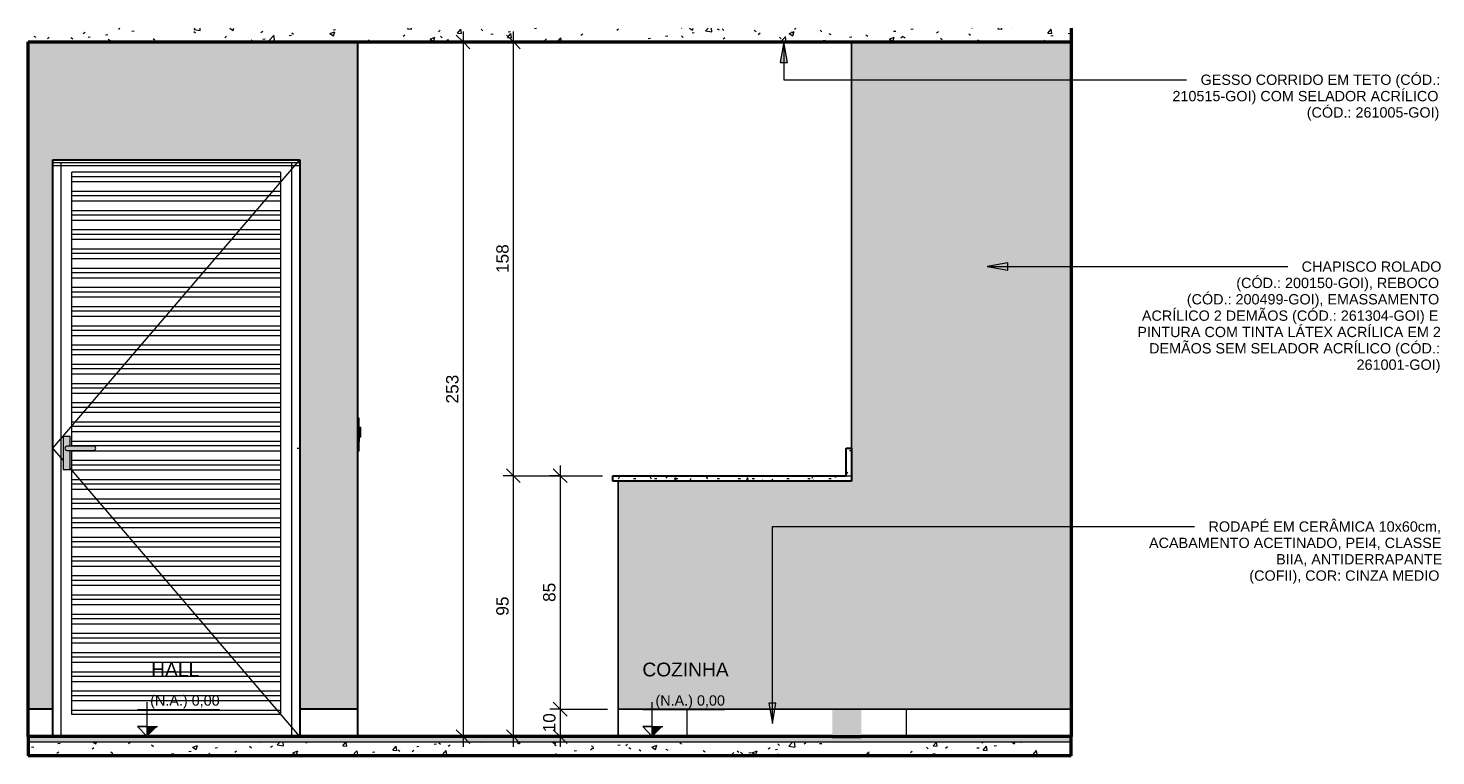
# Model space of a CAD drawing. Header units: metres. Extents: x 0.1 to 24.6, y -18.2 to 9.4.
# Tile 6 of 6: x 19.4 to 24.6, y -0.1 to 2.6. Entities that reach past the tile are written whole.
import ezdxf

# ---------------------------------------------------------------- set-up
doc = ezdxf.new("R2010")
doc.units = ezdxf.units.M
for name, color, linetype, lineweight in [('A-ANNO-DIMS', 7, 'Continuous', 9), ('A-ANNO-DIMS-25', 7, 'Continuous', 9), ('A-CLNG', 7, 'Continuous', 5), ('A-DETL-GENF', 7, 'Continuous', 5), ('A-DOOR', 7, 'Continuous', 5), ('A-FLOR', 7, 'Continuous', 5), ('A-FLOR-MCUT', 7, 'Continuous', 5), ('A-FLOR-PATT', 7, 'Continuous', 5), ('A-GENM', 7, 'Continuous', 5), ('A-WALL', 7, 'Continuous', 5), ('A-WALL-PATT', 7, 'Continuous', 5), ('E-ELEC-FIXT', 7, 'Continuous', 5), ('E-LITE', 7, 'Continuous', 5), ('G-ANNO-DIMS', 7, 'Continuous', 9), ('G-ANNO-TEXT', 7, 'Continuous', 9), ('I-WALL', 7, 'Continuous', 5), ('Q-CASE', 7, 'Continuous', 5)]:
    doc.layers.add(name, color=color, linetype=linetype, lineweight=lineweight)
doc.layers.add('A-DETL', color=7, linetype='Continuous', lineweight=5, true_color=0x00a600)
doc.styles.add('Arial_2', font='arial.ttf', dxfattribs={"height": 0.0375})
doc.styles.add('Arial_4', font='arial.ttf', dxfattribs={"height": 0.05})
doc.styles.add('Arial_7', font='arial.ttf', dxfattribs={"height": 0.045})
doc.dimstyles.new('Com_linha__ref__contínua__-_Cor_Vermelha_Arial_1_8mm', dxfattribs={"dimscale": 0.3048, "dimtxt": 0.045912, "dimasz": 0.164042, "dimexe": 0.123031, "dimexo": 0.123031, "dimgap": 0.012303, "dimtad": 1, "dimdec": 1, "dimlfac": 100, "dimrnd": 0.1, "dimdsep": 46, "dimtxsty": 'Arial_7', "dimblk1": 'OBLIQUE', "dimblk2": 'OBLIQUE', "dimsah": 1, "dimcen": 0.09, "dimdle": 0.123031, "dimazin": 0, "dimtfac": 1, "dimtdec": 4, "dimtix": 1, "dimtmove": 0, "dimatfit": 3, "dimfxl": 1, "dimtvp": 1, "dimtolj": 1, "dimtzin": 0, "dimarcsym": 2})
pattern_1 = [(50, (5.16026, 0), (0.1821895, -0.015938), [0.01905, -0.20955]), (355, (5.16026, 0), (-0.0352423, 0.1910586), [0.01524, -0.16764]), (100.451, (5.17544, -0.00133), (0.146942, 0.1751196), [0.01619, -0.17809]), (46.184, (5.16026, 0.0508), (0.2710768, -0.0420454), [0.02857, -0.31432]), (96.636, (5.18285, 0.0473), (0.237407, 0.2474328), [0.02429, -0.26714]), (351.184, (5.16026, 0.0508), (0.237406, 0.247428), [0.02286, -0.25146]), (21, (5.18566, 0.0381), (0.1516197, -0.1022669), [0.01905, -0.20955]), (326, (5.18566, 0.0381), (0.0618035, 0.1841894), [0.01524, -0.16764]), (71.451, (5.19829, 0.02958), (0.213418, 0.0819242), [0.01619, -0.17809]), (37.5, (5.160255, 0), (0.00308637, 0.08455105), [0.00838, -0.15723, 0.00838, -0.1618, -0.16827]), (37.5, (5.160255, 0), (0.00308637, 0.08455105), [-0.33579, 0.00838, -0.15989]), (7.5, (5.160255, 0), (0.06681573, 0.10017824), [0.00838, -0.08865, 0.00838, -0.15342, -0.06413]), (7.5, (5.160255, 0), (0.06681573, 0.10017824), [-0.25883, 0.00838, -0.05575]), (327.5, (5.103615, 0), (0.13558658, -0.0057276), [0.00838, -0.05512, 0.00838, -0.18974, -0.26289]), (327.5, (5.103615, 0), (0.13558658, -0.0057276), [-0.26162, 0.00838, -0.25451]), (317.5, (5.07822, 0), (0.1481253, 0.0254287), [0.00838, -0.07417, 0.00838, -0.12319, -0.18669]), (317.5, (5.07822, 0), (0.1481253, 0.0254287), [-0.21412, 0.00838, -0.17831])]
pattern_2 = [(0, (0, 0), (0.1016, 0.0254), [0.00838, -0.06782, 0.00838, -0.06782, -0.4064]), (0, (0, 0), (0.1016, 0.0254), [-0.1524, 0.00838, -0.14402, 0.00838, -0.06782, -0.1778]), (0, (0, 0), (0.1016, 0.0254), [-0.381, 0.00838, -0.04242, 0.00838, -0.11862]), (120, (0.0381, 0.0127), (-0.072797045, 0.07528818), [0.00838, -0.06782, 0.00838, -0.06782, -0.4064]), (120, (0.0381, 0.0127), (-0.072797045, 0.07528818), [-0.1524, 0.00838, -0.14402, 0.00838, -0.06782, -0.1778]), (120, (0.0381, 0.0127), (-0.072797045, 0.07528818), [-0.381, 0.00838, -0.04242, 0.00838, -0.11862]), (240, (0.0508, 0.0635), (-0.028802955, -0.10068818), [0.00838, -0.06782, 0.00838, -0.06782, -0.4064]), (240, (0.0508, 0.0635), (-0.028802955, -0.10068818), [-0.1524, 0.00838, -0.14402, 0.00838, -0.06782, -0.1778]), (240, (0.0508, 0.0635), (-0.028802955, -0.10068818), [-0.381, 0.00838, -0.04242, 0.00838, -0.11862])]

# ---------------------------------------------------------------- blocks, each defined once
blk = doc.blocks.new('TAMPO DO ABRIGO GLP EM GRANITO CINZA ANDORINHA - TAMPO DO ABRIGO GLP EM GRANITO CINZA ANDORINHA-1861549-2b')
at = {"layer": 'Q-CASE', "true_color": 0xa7a7a7}
h = blk.add_hatch(dxfattribs=at)
h.set_pattern_fill('FP_3', color=253, style=0, pattern_type=2)
h.set_pattern_definition(pattern_2)
h.paths.add_polyline_path([(17.259, 0.95), (17.275, 0.95), (17.275, 1.05), (17.255, 1.05), (17.255, 0.95)])
h = blk.add_hatch(dxfattribs=at)
h.set_pattern_fill('FP_3', color=253, style=0, pattern_type=2)
h.set_pattern_definition(pattern_2)
h.paths.add_polyline_path([(17.275, 0.93), (17.275, 0.95), (16.405, 0.95), (16.405, 0.93), (17.1251, 0.93)])
at = {"layer": 'Q-CASE'}
for p, q in [((17.255, 1.05), (17.275, 1.05)), ((17.255, 0.95), (17.255, 1.05)), ((17.275, 0.95), (17.275, 1.05)), ((16.405, 0.95), (17.275, 0.95)), ((16.405, 0.93), (16.405, 0.95)), ((17.275, 0.93), (16.405, 0.93)), ((17.275, 0.93), (17.275, 0.95))]:
    blk.add_line(p, q, dxfattribs=at)
blk = doc.blocks.new('PORTA DE GIRO L_2886459-2b0')
at = {"layer": 'A-DOOR'}
for p, q in [((14.365, 1.05), (15.265, 2.1)), ((14.365, 2.09), (14.365, 0.1)), ((14.395, 2.09), (14.365, 2.09)), ((14.365, 2.08), (14.365, 2.09)), ((15.265, 2.09), (14.365, 2.09)), ((14.365, 2.08), (15.265, 2.08)), ((14.395, 0), (14.395, 2.09)), ((14.4339, 2.039), (14.4339, 2.0551)), ((15.1939, 2.0551), (14.4339, 2.0551)), ((15.1939, 2.0551), (15.1939, 2.039)), ((15.235, 0), (15.235, 2.09)), ((15.265, 2.09), (15.235, 2.09)), ((15.265, 2.09), (15.265, 0.1)), ((15.265, 2.09), (15.265, 2.08)), ((14.4339, 2.0201), (14.4339, 2.039)), ((15.1939, 2.039), (14.4339, 2.039)), ((14.4339, 1.9851), (14.4339, 2.0201)), ((15.1939, 2.0201), (14.4339, 2.0201)), ((15.1939, 2.039), (15.1939, 2.0201)), ((15.1939, 2.0201), (15.1939, 1.9851)), ((14.4339, 1.969), (14.4339, 1.9851)), ((15.1939, 1.9851), (14.4339, 1.9851)), ((14.4339, 1.9501), (14.4339, 1.969)), ((15.1939, 1.969), (14.4339, 1.969)), ((14.4339, 1.9151), (14.4339, 1.9501)), ((15.1939, 1.9501), (14.4339, 1.9501)), ((15.1939, 1.9851), (15.1939, 1.969)), ((15.1939, 1.969), (15.1939, 1.9501)), ((15.1939, 1.9501), (15.1939, 1.9151)), ((14.4339, 1.899), (14.4339, 1.9151)), ((15.1939, 1.9151), (14.4339, 1.9151)), ((14.4339, 1.8801), (14.4339, 1.899)), ((15.1939, 1.899), (14.4339, 1.899)), ((15.1939, 1.9151), (15.1939, 1.899)), ((15.1939, 1.899), (15.1939, 1.8801)), ((14.4339, 1.8451), (14.4339, 1.8801)), ((15.1939, 1.8801), (14.4339, 1.8801)), ((15.1939, 1.8801), (15.1939, 1.8451)), ((14.4339, 1.829), (14.4339, 1.8451)), ((15.1939, 1.8451), (14.4339, 1.8451)), ((14.4339, 1.8101), (14.4339, 1.829)), ((15.1939, 1.829), (14.4339, 1.829)), ((14.4339, 1.7751), (14.4339, 1.8101)), ((15.1939, 1.8101), (14.4339, 1.8101)), ((15.1939, 1.8451), (15.1939, 1.829)), ((15.1939, 1.829), (15.1939, 1.8101)), ((15.1939, 1.8101), (15.1939, 1.7751)), ((14.4339, 1.759), (14.4339, 1.7751)), ((15.1939, 1.7751), (14.4339, 1.7751)), ((14.4339, 1.7401), (14.4339, 1.759)), ((15.1939, 1.759), (14.4339, 1.759)), ((15.1939, 1.7751), (15.1939, 1.759)), ((15.1939, 1.759), (15.1939, 1.7401)), ((14.4339, 1.7051), (14.4339, 1.7401)), ((15.1939, 1.7401), (14.4339, 1.7401)), ((14.4339, 1.689), (14.4339, 1.7051)), ((15.1939, 1.7051), (14.4339, 1.7051)), ((15.1939, 1.7401), (15.1939, 1.7051)), ((15.1939, 1.7051), (15.1939, 1.689)), ((14.4339, 1.6701), (14.4339, 1.689)), ((15.1939, 1.689), (14.4339, 1.689)), ((14.4339, 1.6351), (14.4339, 1.6701)), ((15.1939, 1.6701), (14.4339, 1.6701)), ((15.1939, 1.689), (15.1939, 1.6701)), ((15.1939, 1.6701), (15.1939, 1.6351)), ((14.4339, 1.619), (14.4339, 1.6351)), ((15.1939, 1.6351), (14.4339, 1.6351)), ((14.4339, 1.6001), (14.4339, 1.619)), ((15.1939, 1.619), (14.4339, 1.619)), ((14.4339, 1.5651), (14.4339, 1.6001)), ((15.1939, 1.6001), (14.4339, 1.6001)), ((15.1939, 1.6351), (15.1939, 1.619)), ((15.1939, 1.619), (15.1939, 1.6001)), ((15.1939, 1.6001), (15.1939, 1.5651)), ((14.4339, 1.549), (14.4339, 1.5651)), ((15.1939, 1.5651), (14.4339, 1.5651)), ((14.4339, 1.5301), (14.4339, 1.549)), ((15.1939, 1.549), (14.4339, 1.549)), ((15.1939, 1.5651), (15.1939, 1.549)), ((15.1939, 1.549), (15.1939, 1.5301)), ((14.4339, 1.4951), (14.4339, 1.5301)), ((15.1939, 1.5301), (14.4339, 1.5301)), ((14.4339, 1.479), (14.4339, 1.4951)), ((15.1939, 1.4951), (14.4339, 1.4951)), ((15.1939, 1.5301), (15.1939, 1.4951)), ((15.1939, 1.4951), (15.1939, 1.479)), ((14.4339, 1.4601), (14.4339, 1.479)), ((15.1939, 1.479), (14.4339, 1.479)), ((14.4339, 1.4251), (14.4339, 1.4601)), ((15.1939, 1.4601), (14.4339, 1.4601)), ((15.1939, 1.479), (15.1939, 1.4601)), ((15.1939, 1.4601), (15.1939, 1.4251)), ((14.4339, 1.409), (14.4339, 1.4251)), ((15.1939, 1.4251), (14.4339, 1.4251)), ((14.4339, 1.3901), (14.4339, 1.409)), ((15.1939, 1.409), (14.4339, 1.409)), ((14.4339, 1.3551), (14.4339, 1.3901)), ((15.1939, 1.3901), (14.4339, 1.3901)), ((15.1939, 1.4251), (15.1939, 1.409)), ((15.1939, 1.409), (15.1939, 1.3901)), ((15.1939, 1.3901), (15.1939, 1.3551)), ((14.4339, 1.339), (14.4339, 1.3551)), ((15.1939, 1.3551), (14.4339, 1.3551)), ((14.4339, 1.3201), (14.4339, 1.339)), ((15.1939, 1.339), (14.4339, 1.339)), ((15.1939, 1.3551), (15.1939, 1.339)), ((15.1939, 1.339), (15.1939, 1.3201)), ((14.4339, 1.2851), (14.4339, 1.3201)), ((15.1939, 1.3201), (14.4339, 1.3201)), ((14.4339, 1.269), (14.4339, 1.2851)), ((15.1939, 1.2851), (14.4339, 1.2851)), ((15.1939, 1.3201), (15.1939, 1.2851)), ((15.1939, 1.2851), (15.1939, 1.269)), ((14.4339, 1.2501), (14.4339, 1.269)), ((15.1939, 1.269), (14.4339, 1.269)), ((14.4339, 1.2151), (14.4339, 1.2501)), ((15.1939, 1.2501), (14.4339, 1.2501)), ((15.1939, 1.269), (15.1939, 1.2501)), ((15.1939, 1.2501), (15.1939, 1.2151)), ((14.4339, 1.199), (14.4339, 1.2151)), ((15.1939, 1.2151), (14.4339, 1.2151)), ((14.4339, 1.1801), (14.4339, 1.199)), ((15.1939, 1.199), (14.4339, 1.199)), ((14.4339, 1.1451), (14.4339, 1.1801)), ((15.1939, 1.1801), (14.4339, 1.1801)), ((15.1939, 1.2151), (15.1939, 1.199)), ((15.1939, 1.199), (15.1939, 1.1801)), ((15.1939, 1.1801), (15.1939, 1.1451)), ((14.4339, 1.129), (14.4339, 1.1451)), ((15.1939, 1.1451), (14.4339, 1.1451)), ((14.4339, 1.1101), (14.4339, 1.129)), ((15.1939, 1.129), (14.4339, 1.129)), ((15.1939, 1.1451), (15.1939, 1.129)), ((15.1939, 1.129), (15.1939, 1.1101)), ((14.4339, 1.0751), (14.4339, 1.1101)), ((15.1939, 1.1101), (14.4339, 1.1101)), ((15.1939, 1.1101), (15.1939, 1.0751)), ((14.4025, 1.0062), (14.365, 1.05)), ((14.4339, 1.059), (14.4339, 1.0751)), ((15.1939, 1.0751), (14.4339, 1.0751)), ((14.4339, 1.0575), (14.4339, 1.059)), ((15.1939, 1.059), (14.4339, 1.059)), ((14.4339, 1.0401), (14.4339, 1.0425)), ((14.4339, 1.0051), (14.4339, 1.0401)), ((15.1939, 1.0401), (14.4339, 1.0401)), ((15.1939, 1.0751), (15.1939, 1.059)), ((15.1939, 1.059), (15.1939, 1.0401)), ((15.1939, 1.0401), (15.1939, 1.0051)), ((15.255, 1.05), (15.265, 1.05)), ((15.265, 0), (14.4275, 0.9771)), ((14.4339, 0.989), (14.4339, 1.0051)), ((15.1939, 1.0051), (14.4339, 1.0051)), ((14.4339, 0.9701), (14.4339, 0.989)), ((15.1939, 0.989), (14.4339, 0.989)), ((15.1939, 1.0051), (15.1939, 0.989)), ((15.1939, 0.989), (15.1939, 0.9701)), ((14.4339, 0.9351), (14.4339, 0.9701)), ((15.1939, 0.9701), (14.4339, 0.9701)), ((14.4339, 0.919), (14.4339, 0.9351)), ((15.1939, 0.9351), (14.4339, 0.9351)), ((15.1939, 0.9701), (15.1939, 0.9351)), ((15.1939, 0.9351), (15.1939, 0.919)), ((14.4339, 0.9001), (14.4339, 0.919)), ((15.1939, 0.919), (14.4339, 0.919)), ((14.4339, 0.8651), (14.4339, 0.9001)), ((15.1939, 0.9001), (14.4339, 0.9001)), ((15.1939, 0.919), (15.1939, 0.9001)), ((15.1939, 0.9001), (15.1939, 0.8651)), ((14.4339, 0.849), (14.4339, 0.8651)), ((15.1939, 0.8651), (14.4339, 0.8651)), ((14.4339, 0.8301), (14.4339, 0.849)), ((15.1939, 0.849), (14.4339, 0.849)), ((14.4339, 0.7951), (14.4339, 0.8301)), ((15.1939, 0.8301), (14.4339, 0.8301)), ((15.1939, 0.8651), (15.1939, 0.849)), ((15.1939, 0.849), (15.1939, 0.8301)), ((15.1939, 0.8301), (15.1939, 0.7951)), ((14.4339, 0.779), (14.4339, 0.7951)), ((15.1939, 0.7951), (14.4339, 0.7951)), ((14.4339, 0.7601), (14.4339, 0.779)), ((15.1939, 0.779), (14.4339, 0.779)), ((15.1939, 0.7951), (15.1939, 0.779)), ((15.1939, 0.779), (15.1939, 0.7601)), ((14.4339, 0.7251), (14.4339, 0.7601)), ((15.1939, 0.7601), (14.4339, 0.7601)), ((14.4339, 0.709), (14.4339, 0.7251)), ((15.1939, 0.7251), (14.4339, 0.7251)), ((15.1939, 0.7601), (15.1939, 0.7251)), ((15.1939, 0.7251), (15.1939, 0.709)), ((14.4339, 0.6901), (14.4339, 0.709)), ((15.1939, 0.709), (14.4339, 0.709)), ((14.4339, 0.6551), (14.4339, 0.6901)), ((15.1939, 0.6901), (14.4339, 0.6901)), ((15.1939, 0.709), (15.1939, 0.6901)), ((15.1939, 0.6901), (15.1939, 0.6551)), ((14.4339, 0.639), (14.4339, 0.6551)), ((15.1939, 0.6551), (14.4339, 0.6551)), ((14.4339, 0.6201), (14.4339, 0.639)), ((15.1939, 0.639), (14.4339, 0.639)), ((14.4339, 0.5851), (14.4339, 0.6201)), ((15.1939, 0.6201), (14.4339, 0.6201)), ((15.1939, 0.6551), (15.1939, 0.639)), ((15.1939, 0.639), (15.1939, 0.6201)), ((15.1939, 0.6201), (15.1939, 0.5851)), ((14.4339, 0.569), (14.4339, 0.5851)), ((15.1939, 0.5851), (14.4339, 0.5851)), ((14.4339, 0.5501), (14.4339, 0.569)), ((15.1939, 0.569), (14.4339, 0.569)), ((15.1939, 0.5851), (15.1939, 0.569)), ((15.1939, 0.569), (15.1939, 0.5501)), ((14.4339, 0.5151), (14.4339, 0.5501)), ((15.1939, 0.5501), (14.4339, 0.5501)), ((14.4339, 0.499), (14.4339, 0.5151)), ((15.1939, 0.5151), (14.4339, 0.5151)), ((15.1939, 0.5501), (15.1939, 0.5151)), ((15.1939, 0.5151), (15.1939, 0.499)), ((14.4339, 0.4801), (14.4339, 0.499)), ((15.1939, 0.499), (14.4339, 0.499)), ((14.4339, 0.4451), (14.4339, 0.4801)), ((15.1939, 0.4801), (14.4339, 0.4801)), ((15.1939, 0.499), (15.1939, 0.4801)), ((15.1939, 0.4801), (15.1939, 0.4451)), ((14.4339, 0.429), (14.4339, 0.4451)), ((15.1939, 0.4451), (14.4339, 0.4451)), ((14.4339, 0.4101), (14.4339, 0.429)), ((15.1939, 0.429), (14.4339, 0.429)), ((15.1939, 0.4451), (15.1939, 0.429)), ((15.1939, 0.429), (15.1939, 0.4101)), ((14.4339, 0.3751), (14.4339, 0.4101)), ((15.1939, 0.4101), (14.4339, 0.4101)), ((14.4339, 0.359), (14.4339, 0.3751)), ((15.1939, 0.3751), (14.4339, 0.3751)), ((15.1939, 0.4101), (15.1939, 0.3751)), ((15.1939, 0.3751), (15.1939, 0.359)), ((14.4339, 0.3401), (14.4339, 0.359)), ((15.1939, 0.359), (14.4339, 0.359)), ((14.4339, 0.3051), (14.4339, 0.3401)), ((15.1939, 0.3401), (14.4339, 0.3401)), ((15.1939, 0.359), (15.1939, 0.3401)), ((15.1939, 0.3401), (15.1939, 0.3051)), ((14.4339, 0.289), (14.4339, 0.3051)), ((15.1939, 0.3051), (14.4339, 0.3051)), ((14.4339, 0.2701), (14.4339, 0.289)), ((15.1939, 0.289), (14.4339, 0.289)), ((14.4339, 0.2351), (14.4339, 0.2701)), ((15.1939, 0.2701), (14.4339, 0.2701)), ((15.1939, 0.3051), (15.1939, 0.289)), ((15.1939, 0.289), (15.1939, 0.2701)), ((15.1939, 0.2701), (15.1939, 0.2351)), ((14.4339, 0.219), (14.4339, 0.2351)), ((15.1939, 0.2351), (14.4339, 0.2351)), ((14.4339, 0.2001), (14.4339, 0.219)), ((15.1939, 0.219), (14.4339, 0.219)), ((15.1939, 0.2351), (15.1939, 0.219)), ((15.1939, 0.219), (15.1939, 0.2001)), ((14.4339, 0.1651), (14.4339, 0.2001)), ((15.1939, 0.2001), (14.4339, 0.2001)), ((14.4339, 0.149), (14.4339, 0.1651)), ((15.1939, 0.1651), (14.4339, 0.1651)), ((15.1939, 0.2001), (15.1939, 0.1651)), ((15.1939, 0.1651), (15.1939, 0.149)), ((14.4339, 0.1301), (14.4339, 0.149)), ((15.1939, 0.149), (14.4339, 0.149)), ((14.4339, 0.0951), (14.4339, 0.1301)), ((15.1939, 0.1301), (14.4339, 0.1301)), ((15.1939, 0.149), (15.1939, 0.1301)), ((15.1939, 0.1301), (15.1939, 0.0951)), ((14.4339, 0.08), (14.4339, 0.0951)), ((15.1939, 0.0951), (14.4339, 0.0951)), ((15.1939, 0.08), (14.4339, 0.08)), ((15.1939, 0.0951), (15.1939, 0.08))]:
    blk.add_line(p, q, dxfattribs=at)
blk = doc.blocks.new('1_f_1 Tomada _ 2 Interruptores_Conjunto 4x2 - a_2 Simples _ 1 Tomada 10A-2372388-2b')
at = {"layer": 'A-GENM', "true_color": 0xfbfbfb}
for points in [[(15.4771, 1.0406), (15.4771, 1.16), (15.475, 1.16), (15.475, 1.0406)], [(15.4795, 1.0406), (15.4802, 1.0406), (15.4802, 1.073), (15.4795, 1.073), (15.4795, 1.1275), (15.4802, 1.1275), (15.4802, 1.16), (15.4771, 1.16), (15.4771, 1.0406), (15.4786, 1.0406)]]:
    blk.add_hatch(color=7, dxfattribs=at).paths.add_polyline_path(points)
at = {"layer": 'A-GENM'}
for p, q in [((15.475, 1.16), (15.4771, 1.16)), ((15.4802, 1.16), (15.4771, 1.16)), ((15.4771, 1.0406), (15.4771, 1.16)), ((15.4802, 1.1275), (15.4802, 1.16)), ((15.4802, 1.1275), (15.4795, 1.1275)), ((15.4795, 1.073), (15.4795, 1.1275)), ((15.4771, 1.0406), (15.475, 1.0406)), ((15.4771, 1.0406), (15.4802, 1.0406)), ((15.4802, 1.0406), (15.4802, 1.073))]:
    blk.add_line(p, q, dxfattribs=at)
blk = doc.blocks.new('x_Módulo de Tomada não listavel 4_tomada com 2 interruptores - x_Módulo de Tomada não listavel 4_tomada com 2 interruptores-2378010-2b')
at = {"layer": 'E-ELEC-FIXT', "true_color": 0xfbfbfb}
blk.add_hatch(color=7, dxfattribs=at).paths.add_polyline_path([(15.4795, 1.073), (15.4813, 1.073), (15.481, 1.091), (15.4795, 1.091), (15.4795, 1.0789)])
at = {"layer": 'E-ELEC-FIXT'}
for p, q in [((15.4795, 1.091), (15.4813, 1.091)), ((15.4813, 1.091), (15.4813, 1.073)), ((15.4795, 1.073), (15.4813, 1.073))]:
    blk.add_line(p, q, dxfattribs=at)
blk = doc.blocks.new('x_Módulo de Tecla Interrupor não listavel 4_2 teclas com tomada - x_Módulo de Tecla Interrupor não listavel 4_2 teclas com tomada-2378012-2b')
at = {"layer": 'E-LITE', "true_color": 0xfbfbfb}
for points in [[(15.481, 1.109), (15.4809, 1.127), (15.4795, 1.127), (15.4797, 1.109), (15.4809, 1.109)], [(15.4863, 1.109), (15.4863, 1.127), (15.481, 1.127), (15.481, 1.109), (15.4822, 1.109)]]:
    blk.add_hatch(color=7, dxfattribs=at).paths.add_polyline_path(points)
at = {"layer": 'E-LITE'}
for p, q in [((15.481, 1.127), (15.4793, 1.127)), ((15.4793, 1.109), (15.481, 1.109)), ((15.481, 1.127), (15.4863, 1.127)), ((15.481, 1.127), (15.481, 1.109)), ((15.4863, 1.109), (15.481, 1.109)), ((15.4863, 1.109), (15.4863, 1.127)), ((15.4863, 1.127), (15.4863, 1.127)), ((15.4863, 1.109), (15.4863, 1.109))]:
    blk.add_line(p, q, dxfattribs=at)
blk = doc.blocks.new('x_Módulo de Tecla Interrupor não listavel 4a 2 teclas com tomada - x_Módulo de Tecla Interrupor não listavel 4a 2 teclas com tomada-2378013-2b')
at = {"layer": 'E-LITE', "true_color": 0xfbfbfb}
for points in [[(15.4797, 1.091), (15.481, 1.091), (15.4809, 1.109), (15.4795, 1.109), (15.4795, 1.091)], [(15.4813, 1.091), (15.4863, 1.091), (15.4863, 1.109), (15.481, 1.109), (15.481, 1.091)]]:
    blk.add_hatch(color=7, dxfattribs=at).paths.add_polyline_path(points)
at = {"layer": 'E-LITE'}
for p, q in [((15.481, 1.109), (15.4793, 1.109)), ((15.481, 1.109), (15.4863, 1.109)), ((15.481, 1.109), (15.481, 1.091)), ((15.4863, 1.091), (15.4813, 1.091)), ((15.4863, 1.091), (15.4863, 1.109)), ((15.4863, 1.109), (15.4863, 1.109)), ((15.4863, 1.091), (15.4863, 1.091))]:
    blk.add_line(p, q, dxfattribs=at)
blk = doc.blocks.new('Elevações de ponto - Cota de elevação - corte _N_O e N_A_-1979376-2b')
at = {"layer": 'G-ANNO-DIMS'}
blk.add_hatch(color=256, dxfattribs=at).paths.add_polyline_path([(16.5872, 0.0368), (16.5489, 0), (16.5489, 0.0368)])
for p, q in [((16.5489, 0), (16.5489, 0.125)), ((16.5146, 0.0993), (16.8135, 0.0993)), ((16.5489, 0), (16.5146, 0.0368)), ((16.5146, 0.0368), (16.5872, 0.0368)), ((16.5489, 0.0368), (16.5146, 0.0368)), ((16.5146, 0.0368), (16.5489, 0)), ((16.5489, 0), (16.5489, 0.0368))]:
    blk.add_line(p, q, dxfattribs=at)
blk = doc.blocks.new('DIMBLOCK31-2b')
at = {"layer": 'A-ANNO-DIMS-25', "color": 242, "true_color": 0xbd2b2e, "transparency": 16777216}
for p, q in [((21.3734, 0.95), (21.3484, 0.975)), ((21.3734, 0.9875), (21.3734, 0.1)), ((21.3734, 0.95), (21.3359, 0.95)), ((21.3734, 0.95), (21.3984, 0.925)), ((21.3734, 0.95), (21.5278, 0.95)), ((21.3734, 0.1), (21.3484, 0.125)), ((21.3734, 0.1), (21.3359, 0.1)), ((21.3734, 0.1), (21.3984, 0.075)), ((21.3734, 0.1), (21.5458, 0.1))]:
    blk.add_line(p, q, dxfattribs=at)
at = {"layer": 'A-ANNO-DIMS-25', "color": 0, "transparency": 16777216, "insert": (21.3112, 0.4904), "char_height": 0.045, "width": 0.083065, "attachment_point": 1, "rotation": 90, "line_spacing_factor": 0.941778, "style": 'Arial_7'}
blk.add_mtext('85', dxfattribs=at)
blk = doc.blocks.new('_Oblique')
at = {"color": 0, "linetype": 'ByBlock', "lineweight": -2}
blk.add_line((-0.5, -0.5), (0.5, 0.5), dxfattribs=at)
blk = doc.blocks.new('DIMBLOCK32-2b')
at = {"layer": 'A-ANNO-DIMS-25', "color": 242, "true_color": 0xbd2b2e, "transparency": 16777216}
for p, q in [((21.3734, 0.1), (21.3484, 0.125)), ((21.3734, 0.1), (21.3359, 0.1)), ((21.3734, 0.1), (21.3734, -0.0375)), ((21.3734, 0.1), (21.3984, 0.075)), ((21.3734, 0.1), (21.5458, 0.1)), ((21.3734, 0), (21.3484, 0.025)), ((21.3734, 0), (21.3712, 0)), ((21.3734, 0), (21.3984, -0.025)), ((21.3734, 0), (21.4109, 0))]:
    blk.add_line(p, q, dxfattribs=at)
at = {"layer": 'A-ANNO-DIMS-25', "color": 0, "transparency": 16777216, "insert": (21.3112, 0.0154), "char_height": 0.045, "width": 0.083065, "attachment_point": 1, "rotation": 90, "line_spacing_factor": 0.941778, "style": 'Arial_7'}
blk.add_mtext('10', dxfattribs=at)
blk = doc.blocks.new('DIMBLOCK33-2b')
at = {"layer": 'A-ANNO-DIMS-25', "color": 242, "true_color": 0xbd2b2e, "transparency": 16777216}
for p, q in [((21.2029, 0.95), (21.1779, 0.975)), ((21.2029, 0.95), (21.1654, 0.95)), ((21.2029, -0.0375), (21.2029, 0.95)), ((21.2029, 0.95), (21.2279, 0.925)), ((21.2029, 0.95), (21.5278, 0.95)), ((21.2029, 0), (21.1654, 0)), ((21.2029, 0), (21.1779, 0.025)), ((21.2029, 0), (21.2279, -0.025)), ((21.2029, 0), (21.5458, 0))]:
    blk.add_line(p, q, dxfattribs=at)
at = {"layer": 'A-ANNO-DIMS-25', "color": 0, "transparency": 16777216, "insert": (21.1407, 0.4404), "char_height": 0.045, "width": 0.083065, "attachment_point": 1, "rotation": 90, "line_spacing_factor": 0.941778, "style": 'Arial_7'}
blk.add_mtext('95', dxfattribs=at)
blk = doc.blocks.new('DIMBLOCK34-2b')
at = {"layer": 'A-ANNO-DIMS-25', "color": 242, "true_color": 0xbd2b2e, "transparency": 16777216}
for p, q in [((21.2029, 0.95), (21.2029, 2.5675)), ((21.2029, 2.53), (21.1654, 2.53)), ((21.2029, 2.53), (21.1779, 2.555)), ((21.2029, 2.53), (21.2279, 2.505)), ((21.2029, 2.53), (21.205, 2.53)), ((21.2029, 0.95), (21.1779, 0.975)), ((21.2029, 0.95), (21.1654, 0.95)), ((21.2029, 0.95), (21.2279, 0.925)), ((21.2029, 0.95), (21.5278, 0.95))]:
    blk.add_line(p, q, dxfattribs=at)
at = {"layer": 'A-ANNO-DIMS-25', "color": 0, "transparency": 16777216, "insert": (21.1407, 1.6881), "char_height": 0.045, "width": 0.124597, "attachment_point": 1, "rotation": 90, "line_spacing_factor": 0.941778, "style": 'Arial_7'}
blk.add_mtext('158', dxfattribs=at)
blk = doc.blocks.new('DIMBLOCK35-2b')
at = {"layer": 'A-ANNO-DIMS-25', "color": 242, "true_color": 0xbd2b2e, "transparency": 16777216}
for p, q in [((21.0199, 2.5675), (21.0199, -0.0375)), ((21.0199, 2.53), (20.9949, 2.555)), ((21.0199, 2.53), (21.0178, 2.53)), ((21.0199, 2.53), (21.0449, 2.505)), ((21.0199, 2.53), (21.0574, 2.53)), ((21.0199, 0), (20.9949, 0.025)), ((21.0199, 0), (21.0178, 0)), ((21.0199, 0), (21.0449, -0.025)), ((21.0199, 0), (21.0574, 0))]:
    blk.add_line(p, q, dxfattribs=at)
at = {"layer": 'A-ANNO-DIMS-25', "color": 0, "transparency": 16777216, "insert": (20.9577, 1.2131), "char_height": 0.045, "width": 0.124597, "attachment_point": 1, "rotation": 90, "line_spacing_factor": 0.941778, "style": 'Arial_7'}
blk.add_mtext('253', dxfattribs=at)

msp = doc.modelspace()

# ---------------------------------------------------------------- hatches: boundary and pattern name
at = {"layer": 'A-DETL-GENF', "true_color": 0xffffff}
for points in [[(19.5628, 0.9734), (19.5878, 0.9734), (19.5878, 1.0425), (19.5746, 1.0428), (19.5728, 1.0435), (19.5712, 1.0447), (19.5701, 1.0462), (19.5693, 1.0481), (19.569, 1.05), (19.5693, 1.0519), (19.5701, 1.0537), (19.5712, 1.0553), (19.5728, 1.0565), (19.5746, 1.0572), (19.5765, 1.0575), (19.5878, 1.0575), (19.5878, 1.0934), (19.5628, 1.0934), (19.5628, 0.989)], [(19.5765, 1.0425), (19.676, 1.0428), (19.6778, 1.0435), (19.6794, 1.0447), (19.6805, 1.0462), (19.6813, 1.0481), (19.6815, 1.05), (19.6813, 1.0519), (19.6805, 1.0537), (19.6794, 1.0553), (19.6778, 1.0565), (19.676, 1.0572), (19.674, 1.0575), (19.5746, 1.0572), (19.5728, 1.0565), (19.5712, 1.0553), (19.5701, 1.0537), (19.5693, 1.0519), (19.569, 1.05), (19.5693, 1.0481), (19.5701, 1.0462), (19.5712, 1.0447), (19.5728, 1.0435), (19.5746, 1.0428)], [(22.4705, 0), (22.4705, 0.1), (22.3655, 0.1), (22.3655, 0), (22.4353, 0)]]:
    msp.add_hatch(color=7, dxfattribs=at).paths.add_polyline_path(points)
at = {"layer": 'A-FLOR', "true_color": 0xbbc5c4}
msp.add_hatch(color=9, dxfattribs=at).paths.add_polyline_path([(19.4353, -0.02), (23.2353, -0.02), (23.2353, 0), (19.4353, 0), (19.4353, -0.0106)])
at = {"layer": 'A-FLOR-PATT', "true_color": 0x787878}
h = msp.add_hatch(dxfattribs=at)
h.set_pattern_fill('FP_13', color=8, style=0, pattern_type=2)
h.set_pattern_definition(pattern_1)
h.paths.add_polyline_path([(23.2353, 2.53), (23.2353, 2.5801), (19.435, 2.5801), (19.435, 2.53), (22.7605, 2.53)])
h = msp.add_hatch(dxfattribs=at)
h.set_pattern_fill('FP_13', color=8, style=0, pattern_type=2)
h.set_pattern_definition(pattern_1)
h.paths.add_polyline_path([(23.2353, -0.07), (23.2353, -0.02), (19.4353, -0.02), (19.4353, -0.07), (22.7605, -0.07)])
at = {"layer": 'A-WALL', "true_color": 0xf4f4f4}
msp.add_hatch(color=7, dxfattribs=at).paths.add_polyline_path([(19.4373, 0), (19.4373, 0.1), (19.4353, 0.1), (19.4353, 0)])
at = {"layer": 'A-WALL-PATT', "true_color": 0x787878}
h = msp.add_hatch(dxfattribs=at)
h.set_pattern_fill('FP_16', color=8, style=0, pattern_type=2)
h.set_pattern_definition([(0, (19.43526, 0), (0, 0.6), []), (90, (19.43526, 0), (-0.6, 4e-17), [])])
h.paths.add_polyline_path([(19.5253, 0), (19.5253, 0.1), (19.4373, 0.1), (19.4373, 0)])
h = msp.add_hatch(dxfattribs=at)
h.set_pattern_fill('FP_17', color=8, style=0, pattern_type=2)
h.set_pattern_definition([(0, (20.42526, 0), (0, 0.6), []), (90, (20.42526, 0), (-0.6, 4e-17), [])])
h.paths.add_polyline_path([(20.4753, 0), (20.6373, 0), (20.6373, 0.1), (20.4253, 0.1), (20.4253, 0)])
h = msp.add_hatch(dxfattribs=at)
h.set_pattern_fill('FP_14', color=8, style=0, pattern_type=2)
h.set_pattern_definition([(0, (22.43526, 0), (0, 0.6), []), (90, (22.43526, 0), (-0.6, 4e-17), [])])
h.paths.add_polyline_path([(21.5833, 0), (22.3655, 0), (22.3655, 0.1), (21.5833, 0.1), (21.5833, 0.0126)])
h = msp.add_hatch(dxfattribs=at)
h.set_pattern_fill('FP_15', color=8, style=0, pattern_type=2)
h.set_pattern_definition([(0, (23.83526, 0), (0, 0.6), []), (90, (23.83526, 0), (-0.6, 4e-17), [])])
h.paths.add_polyline_path([(22.4705, 0), (23.2353, 0), (23.2353, 0.1), (22.4705, 0.1)])
at = {"layer": 'G-ANNO-TEXT'}
for points in [[(22.1884, 2.5301), (22.1752, 2.4551), (22.2016, 2.4551)], [(22.9296, 1.7118), (23.0046, 1.6985), (23.0046, 1.725)], [(22.1466, 0.0473), (22.1598, 0.1223), (22.1333, 0.1223)]]:
    msp.add_hatch(color=256, dxfattribs=at).paths.add_polyline_path(points)
at = {"layer": 'I-WALL', "true_color": 0xf4eccd}
for points in [[(19.435, 1.78), (19.4353, 1.78), (19.4353, 2.53), (19.435, 2.5298), (19.435, 1.9175)], [(20.4753, 0.1), (20.6353, 0.1), (20.6353, 2.53), (20.4753, 2.53), (20.4753, 0.5924)], [(22.4353, 0.1), (23.2353, 0.1), (23.2353, 2.53), (22.4353, 2.53), (22.4353, 0.2611)], [(19.4353, -0.02), (19.4353, 1.78), (19.435, 1.78), (19.435, -0.02)], [(21.6916, 0.1), (21.7453, 0.1), (21.7453, 0.93), (21.5853, 0.93), (21.5853, 0.1)], [(21.7453, 0.1), (22.4353, 0.1), (22.4353, 0.93), (21.7453, 0.93), (21.7453, 0.2611)]]:
    msp.add_hatch(color=254, dxfattribs=at).paths.add_polyline_path(points)
h = msp.add_hatch(color=254, dxfattribs=at)
h.paths.add_polyline_path([(19.4353, -0.07), (19.4353, -0.02), (19.435, -0.02), (19.435, -0.07)])
h.paths.add_polyline_path([(20.4253, 0.1), (20.4753, 0.1), (20.4753, 2.53), (19.4353, 2.5298), (19.4353, 0.1), (19.5253, 0.1), (19.5253, 2.1), (20.4253, 2.1), (20.4253, 0.5924)])

# ---------------------------------------------------------------- linework, layer by layer
at = {"layer": 'A-CLNG'}
for p, q in [((23.2353, 2.532), (19.4353, 2.532)), ((19.4353, 2.532), (19.4353, 2.53)), ((23.2353, 2.531), (19.4353, 2.531))]:
    msp.add_line(p, q, dxfattribs=at)
at = {"layer": 'A-DETL', "color": 7, "lineweight": 30}
for p, q in [((20.6353, 2.53), (20.6353, 0)), ((19.5253, 0), (19.5253, 2.1)), ((19.5253, 2.1), (20.4253, 2.1)), ((20.4253, 2.1), (20.4253, 0)), ((22.4153, 0.95), (22.4153, 1.05)), ((22.4153, 1.05), (22.4353, 1.05)), ((22.4353, 1.05), (22.4353, 0.93)), ((21.5653, 0.93), (21.5653, 0.95)), ((21.5653, 0.95), (22.4153, 0.95)), ((22.4353, 0.93), (21.5653, 0.93)), ((19.5253, 0.1), (19.4353, 0.1)), ((20.6353, 0.1), (20.4253, 0.1))]:
    msp.add_line(p, q, dxfattribs=at)
at = {"layer": 'A-DETL', "color": 7, "lineweight": 25}
for p, q in [((22.4353, 1.05), (22.4353, 2.53)), ((21.5853, 0.93), (21.5853, 0)), ((21.5853, 0.1), (23.2333, 0.1)), ((22.4705, 0.1), (22.3655, 0.1))]:
    msp.add_line(p, q, dxfattribs=at)
at = {"layer": 'A-DETL', "color": 7}
for p, q in [((19.5878, 1.0934), (19.5628, 1.0934)), ((19.5628, 1.0934), (19.5628, 0.9734)), ((19.5878, 1.0575), (19.5878, 1.0934)), ((19.674, 1.0575), (19.5765, 1.0575)), ((19.5765, 1.0425), (19.674, 1.0425)), ((19.5878, 0.9734), (19.5878, 1.0425)), ((19.5628, 0.9734), (19.5878, 0.9734))]:
    msp.add_line(p, q, dxfattribs=at)
at = {"layer": 'A-DETL', "color": 7, "lineweight": 50}
msp.add_line((22.3655, 0), (22.4705, 0), dxfattribs=at)
at = {"layer": 'A-DETL', "color": 7}
for centre, start, end in [((19.5765, 1.05), 90, 270), ((19.674, 1.05), 270, 90)]:
    msp.add_arc(centre, 0.0075, start, end, dxfattribs=at)
at = {"layer": 'A-FLOR', "lineweight": 50}
for p, q in [((19.4353, 2.53), (23.2353, 2.53)), ((22.3655, 0), (19.4353, 0)), ((19.4353, 0), (19.4353, -0.07)), ((23.2353, 0), (22.4705, 0)), ((23.2353, -0.07), (23.2353, 0)), ((23.2353, -0.07), (19.435, -0.07))]:
    msp.add_line(p, q, dxfattribs=at)
at = {"layer": 'A-FLOR-MCUT'}
msp.add_line((23.2353, -0.02), (19.4353, -0.02), dxfattribs=at)
at = {"layer": 'A-WALL'}
for p, q in [((19.4353, 2.53), (19.435, 2.53)), ((19.4373, 0.1), (19.5253, 0.1)), ((19.5253, 0.1), (19.5253, 0)), ((20.4253, 0), (20.4253, 0.1)), ((20.4253, 0.1), (20.6373, 0.1)), ((20.6373, 0), (20.6373, 0.1)), ((21.5833, 0.1), (21.5833, 0)), ((22.3655, 0.1), (21.5833, 0.1)), ((23.2353, 0.1), (22.4705, 0.1))]:
    msp.add_line(p, q, dxfattribs=at)
at = {"layer": 'A-WALL', "lineweight": 25}
for p, q in [((19.4373, 0.1), (19.4353, 0.1)), ((19.4373, 0), (19.4373, 0.1))]:
    msp.add_line(p, q, dxfattribs=at)
at = {"layer": 'G-ANNO-TEXT'}
for p, q in [((22.1884, 2.5301), (22.1752, 2.4551)), ((22.2016, 2.4551), (22.1884, 2.5301)), ((22.1884, 2.5301), (22.1884, 2.3923)), ((22.1752, 2.4551), (22.2016, 2.4551)), ((22.1884, 2.3923), (23.5139, 2.3923)), ((23.5139, 2.3923), (23.6561, 2.3923)), ((23.0046, 1.725), (22.9296, 1.7118)), ((22.9296, 1.7118), (23.0046, 1.6985)), ((22.9296, 1.7118), (23.3513, 1.7118)), ((23.0046, 1.6985), (23.0046, 1.725)), ((23.3513, 1.7118), (24.0244, 1.7118)), ((22.1466, 0.765), (23.4138, 0.765)), ((22.1466, 0.0473), (22.1466, 0.765)), ((23.4138, 0.765), (23.685, 0.765)), ((22.1598, 0.1223), (22.1333, 0.1223)), ((22.1333, 0.1223), (22.1466, 0.0473)), ((22.1466, 0.0473), (22.1598, 0.1223))]:
    msp.add_line(p, q, dxfattribs=at)
at = {"layer": 'I-WALL', "lineweight": 50}
for p, q in [((23.2353, 2.5801), (23.2353, 0)), ((19.4353, 0), (19.4353, 2.53)), ((19.435, 1.78), (19.4353, 1.78)), ((23.2355, 1.5), (23.2353, 1.5)), ((19.435, -0.02), (19.4353, -0.02)), ((23.2353, -0.07), (23.2355, -0.07))]:
    msp.add_line(p, q, dxfattribs=at)
at = {"layer": 'I-WALL'}
for p, q in [((20.6353, 2.53), (20.6353, 0.1)), ((22.4353, 2.53), (22.4353, 0.95)), ((19.5253, 0.1), (19.5253, 2.1)), ((19.5253, 2.1), (20.4253, 2.1)), ((20.4253, 2.1), (20.4253, 0.1)), ((21.5853, 0.1), (21.5853, 0.93))]:
    msp.add_line(p, q, dxfattribs=at)

# ---------------------------------------------------------------- block references
at = {"layer": 'A-DOOR'}
msp.add_blockref('PORTA DE GIRO L_2886459-2b0', (5.1603, 0), dxfattribs=at)
at = {"layer": 'E-ELEC-FIXT'}
for name in ['1_f_1 Tomada _ 2 Interruptores_Conjunto 4x2 - a_2 Simples _ 1 Tomada 10A-2372388-2b', 'x_Módulo de Tomada não listavel 4_tomada com 2 interruptores - x_Módulo de Tomada não listavel 4_tomada com 2 interruptores-2378010-2b']:
    msp.add_blockref(name, (5.1603, 0), dxfattribs=at)
at = {"layer": 'E-LITE'}
for name in ['x_Módulo de Tecla Interrupor não listavel 4_2 teclas com tomada - x_Módulo de Tecla Interrupor não listavel 4_2 teclas com tomada-2378012-2b', 'x_Módulo de Tecla Interrupor não listavel 4a 2 teclas com tomada - x_Módulo de Tecla Interrupor não listavel 4a 2 teclas com tomada-2378013-2b']:
    msp.add_blockref(name, (5.1603, 0), dxfattribs=at)
at = {"layer": 'G-ANNO-DIMS'}
for p in [(3.3193, 0), (5.1603, 0)]:
    msp.add_blockref('Elevações de ponto - Cota de elevação - corte _N_O e N_A_-1979376-2b', p, dxfattribs=at)
at = {"layer": 'Q-CASE'}
msp.add_blockref('TAMPO DO ABRIGO GLP EM GRANITO CINZA ANDORINHA - TAMPO DO ABRIGO GLP EM GRANITO CINZA ANDORINHA-1861549-2b', (5.1603, 0), dxfattribs=at)

# ---------------------------------------------------------------- texts
at = {"layer": 'G-ANNO-DIMS', "lineweight": 18, "char_height": 0.0375, "width": 0.30255, "attachment_point": 1, "line_spacing_factor": 0.941778, "style": 'Arial_2'}
for insert in [(19.8796, 0.1504), (21.7206, 0.1504)]:
    msp.add_mtext('(N.A.) 0,00', dxfattribs=dict(at, insert=insert))
at = {"layer": 'G-ANNO-TEXT', "attachment_point": 1}
for s, insert, char_height, width, style in [('GESSO CORRIDO EM TETO (CÓD.: ', (23.7069, 2.411), 0.0375, 1.066244, 'Arial_2'), ('210515-GOI) COM SELADOR ACRÍLICO ', (23.6044, 2.3515), 0.0375, 1.190506, 'Arial_2'), ('(CÓD.: 261005-GOI)', (24.0938, 2.292), 0.0375, 0.597257, 'Arial_2'), ('CHAPISCO ROLADO', (24.0752, 1.7305), 0.0375, 0.621308, 'Arial_2'), ('(CÓD.: 200150-GOI), REBOCO', (23.837, 1.671), 0.0375, 0.909915, 'Arial_2'), ('(CÓD.: 200499-GOI), EMASSAMENTO', (23.6568, 1.6115), 0.0375, 1.128375, 'Arial_2'), ('ACRÍLICO 2 DEMÃOS (CÓD.: 261304-GOI) E ', (23.4931, 1.5519), 0.0375, 1.326793, 'Arial_2'), ('PINTURA COM TINTA LÁTEX ACRÍLICA EM 2 ', (23.4765, 1.4924), 0.0375, 1.346835, 'Arial_2'), ('DEMÃOS SEM SELADOR ACRÍLICO (CÓD.: ', (23.5195, 1.4329), 0.0375, 1.294725, 'Arial_2'), ('261001-GOI)', (24.2753, 1.3733), 0.0375, 0.378797, 'Arial_2'), ('RODAPÉ EM CERÂMICA 10x60cm, ', (23.7358, 0.7838), 0.0375, 1.032173, 'Arial_2'), ('ACABAMENTO ACETINADO, PEI4, CLASSE ', (23.5191, 0.7243), 0.0375, 1.294725, 'Arial_2'), ('BIIA, ANTIDERRAPANTE ', (23.9822, 0.6647), 0.0375, 0.733544, 'Arial_2'), ('(COFII), COR: CINZA MEDIO', (23.8846, 0.6052), 0.0375, 0.851793, 'Arial_2'), ('HALL', (19.8834, 0.2694), 0.05, 0.216456, 'Arial_4'), ('COZINHA', (21.6731, 0.2694), 0.05, 0.386814, 'Arial_4')]:
    msp.add_mtext(s, dxfattribs=dict(at, insert=insert, char_height=char_height, width=width, style=style))

# ---------------------------------------------------------------- dimensions: what is measured, and where the dimension line sits
at = {"layer": 'A-ANNO-DIMS', "color": 242, "true_color": 0xbd2b2e}
for base, p1, p2, override, picture, middle in [((21.0199, 0), (21.0553, 2.53), (21.0553, 0), {"dimpost": '<>', "dimfxl": 2.53}, 'DIMBLOCK35-2b', (20.9932, 1.265)), ((21.2029, 2.53), (21.5653, 0.95), (21.1675, 2.53), {"dimpost": '<>', "dimfxl": 1.629293}, 'DIMBLOCK34-2b', (21.1762, 1.74)), ((21.2029, 0.95), (21.5833, 0), (21.5653, 0.95), {"dimpost": '<>', "dimfxl": 0.950171}, 'DIMBLOCK33-2b', (21.1762, 0.475)), ((21.3734, 0.1), (21.5653, 0.95), (21.5833, 0.1), {"dimpost": '<>', "dimfxl": 0.850191}, 'DIMBLOCK31-2b', (21.3467, 0.525)), ((21.3734, 0), (21.5833, 0.1), (21.4087, 0), {"dimpost": '<>', "dimfxl": 0.201171}, 'DIMBLOCK32-2b', (21.3467, 0.05))]:
    dim = msp.add_linear_dim(base=base, p1=p1, p2=p2, angle=90, dimstyle='Com_linha__ref__contínua__-_Cor_Vermelha_Arial_1_8mm', override=override, dxfattribs=at)
    dim.commit()
    dim.dimension.update_dxf_attribs({"geometry": picture, "text_midpoint": middle})

doc.saveas('drawing.dxf')
